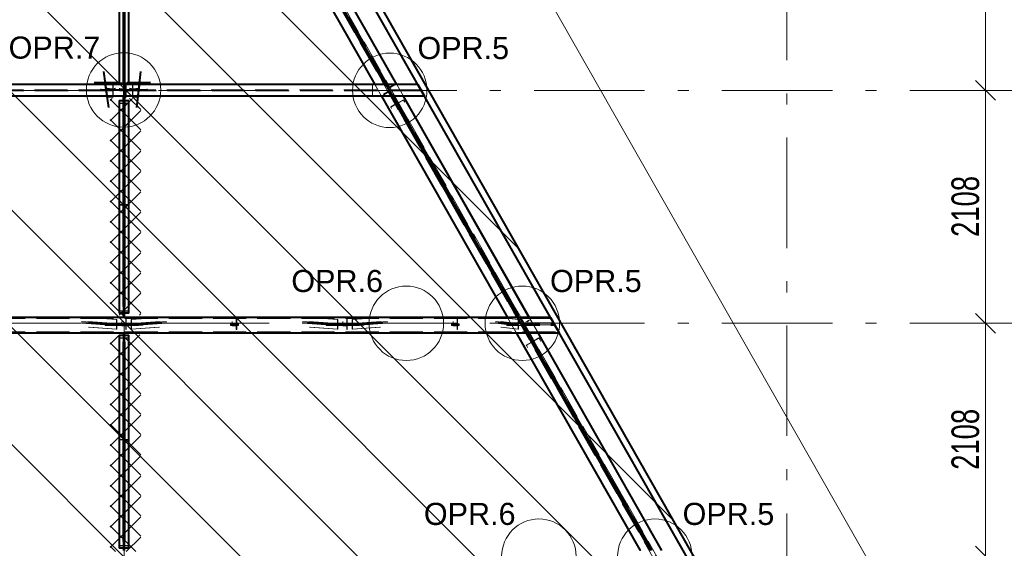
# Model space of a CAD drawing. Header units: metres. Extents: x 235 to 340, y 94 to 153.
# Tile 41 of 48: x 312.32 to 321.23, y 130.88 to 135.66. Entities that reach past the tile are written whole.
import ezdxf

# ---------------------------------------------------------------- set-up
doc = ezdxf.new("R2010")
doc.units = ezdxf.units.M
for name, pattern in [('__RA_15', [1.7, 1, -0.3, 0.1, -0.3]), ('__RA_2', [0.4, 0.3, -0.1]), ('__RA_4', [0.6, 0.3, -0.1, 0, -0.1, 0, -0.1])]:
    doc.linetypes.add(name, pattern=pattern)
for name, color, linetype, lineweight in [('OSY', 204, '__RA_15', 13), ('POPIS', 7, 'Continuous', 13), ('Standard', 7, 'Continuous', 40), ('VYZTUZ', 11, 'Continuous', 50)]:
    doc.layers.add(name, color=color, linetype=linetype, lineweight=lineweight)
doc.styles.add('ARIAL', font='ARIAL.TTF')

msp = doc.modelspace()

# ---------------------------------------------------------------- linework, layer by layer
at = {"layer": 'OSY', "color": 204, "linetype": '__RA_15', "lineweight": 13}
for p, q in [((313.2656, 126.7921), (313.2656, 152.3201)), ((319.2656, 126.7921), (319.2656, 152.3201)), ((242.1779, 135.0197), (323.2759, 135.0197)), ((242.1779, 132.912), (323.2759, 132.912))]:
    msp.add_line(p, q, dxfattribs=at)
at = {"layer": 'Standard', "color": 1, "linetype": 'Continuous', "lineweight": 13}
for p, q in [((315.4762, 128.5862), (293.8845, 150.1778)), ((316.5368, 128.5862), (294.9452, 150.1778)), ((317.5975, 128.5862), (296.0058, 150.1778)), ((318.6581, 128.5862), (297.0665, 150.1778)), ((319.6467, 128.6583), (298.1272, 150.1778)), ((318.2444, 131.1212), (299.1878, 150.1778)), ((316.8422, 133.5841), (300.2485, 150.1778))]:
    msp.add_line(p, q, dxfattribs=at)
at = {"layer": 'Standard', "color": 1, "linetype": 'Continuous', "lineweight": 40}
for p, q in [((319.5985, 128.6216), (307.3524, 150.1308)), ((319.6676, 128.6216), (307.4045, 150.1604)), ((313.2216, 137.0664), (313.2216, 135.0808)), ((313.2616, 135.1408), (313.2616, 137.0102)), ((313.2696, 137.0102), (313.2696, 135.1408)), ((313.3096, 135.0808), (313.3096, 137.0664)), ((314.3946, 137.0784), (315.5366, 135.0727)), ((314.4866, 137.0784), (315.6285, 135.0727)), ((315.6423, 135.0727), (314.5004, 137.0784)), ((315.7343, 135.0727), (314.5923, 137.0784)), ((315.7347, 135.0727), (314.5928, 137.0784)), ((315.6135, 135.1059), (314.5718, 136.9356)), ((313.2616, 135.1408), (313.2696, 135.1408)), ((313.2616, 135.0727), (313.2616, 135.1408)), ((313.2696, 135.1408), (313.2696, 135.0727)), ((315.9257, 135.0727), (307.2716, 135.0727)), ((313.1646, 135.0889), (313.0952, 135.0925)), ((313.1677, 135.0893), (313.1066, 135.0925)), ((313.1677, 135.0893), (313.1646, 135.0889)), ((313.1646, 135.0889), (313.1646, 135.0727)), ((313.1677, 135.0727), (313.1677, 135.0893)), ((313.2616, 135.0808), (313.2216, 135.0808)), ((313.3096, 135.0808), (313.2696, 135.0808)), ((313.2796, 135.0808), (313.2796, 135.0727)), ((313.2856, 135.0727), (313.2856, 135.0808)), ((313.3943, 135.0925), (313.3416, 135.0891)), ((313.3453, 135.0886), (313.3416, 135.0891)), ((313.3416, 135.0891), (313.3416, 135.0727)), ((313.4042, 135.0925), (313.3453, 135.0886)), ((313.3453, 135.0727), (313.3453, 135.0886)), ((315.621, 135.1102), (315.6109, 135.1045)), ((315.6109, 135.1045), (315.629, 135.0727)), ((315.6109, 135.1045), (315.629, 135.0727)), ((315.9257, 135.0727), (315.986, 134.9667)), ((315.986, 134.9667), (307.2716, 134.9667)), ((313.113, 134.964), (313.1646, 134.9613)), ((313.1646, 134.9667), (313.1646, 134.9613)), ((313.1646, 134.9613), (313.1677, 134.9618)), ((313.1677, 134.9618), (313.1677, 134.9667)), ((313.2616, 134.8685), (313.2616, 134.9667)), ((313.2696, 134.9667), (313.2696, 134.8685)), ((313.2796, 134.9667), (313.2796, 134.9614)), ((313.2796, 134.9614), (313.2856, 134.9614)), ((313.2856, 134.9614), (313.2856, 134.9667)), ((313.3416, 134.9667), (313.3416, 134.9615)), ((313.3416, 134.9615), (313.3453, 134.9611)), ((313.3453, 134.9611), (313.3453, 134.9667)), ((313.3453, 134.9611), (313.3899, 134.964)), ((315.5969, 134.9667), (316.7367, 132.9648)), ((315.6889, 134.9667), (316.8286, 132.9648)), ((315.6893, 134.9667), (315.7841, 134.8003)), ((315.6894, 134.9667), (315.7841, 134.8003)), ((316.8424, 132.9648), (315.7027, 134.9667)), ((316.9343, 132.9648), (315.7946, 134.9667)), ((316.9348, 132.9648), (315.7951, 134.9667)), ((313.2216, 134.9285), (313.2216, 133.003)), ((313.2216, 134.9285), (313.2616, 134.9285)), ((313.2616, 133.063), (313.2616, 134.8685)), ((313.2696, 134.8685), (313.2616, 134.8685)), ((313.2696, 134.9285), (313.3096, 134.9285)), ((313.2696, 134.8685), (313.2696, 133.063)), ((313.3096, 133.003), (313.3096, 134.9285)), ((315.7941, 134.806), (315.7841, 134.8003)), ((316.8259, 132.9765), (315.7867, 134.8018)), ((313.2616, 133.9957), (313.2696, 133.9957)), ((313.2616, 133.9358), (313.2696, 133.9358)), ((313.2616, 133.003), (313.2216, 133.003)), ((313.2576, 133.003), (313.2576, 133.0011)), ((313.2576, 133.0011), (313.2616, 133.0011)), ((313.2616, 133.063), (313.2696, 133.063)), ((313.2616, 133.063), (313.2616, 132.9648)), ((313.2696, 132.9648), (313.2696, 133.063)), ((313.3096, 133.003), (313.2696, 133.003)), ((313.2696, 133.0011), (313.2736, 133.0011)), ((313.2736, 133.0011), (313.2736, 133.003)), ((317.1257, 132.9648), (307.2716, 132.9648)), ((316.8333, 132.9808), (316.8233, 132.9751)), ((316.8233, 132.9751), (316.8291, 132.9648)), ((316.8233, 132.9751), (316.8291, 132.9648)), ((317.1257, 132.9648), (317.2054, 132.8248)), ((307.2716, 132.8248), (317.2054, 132.8248)), ((313.2616, 132.8248), (313.2616, 132.7438)), ((313.2696, 132.7438), (313.2696, 132.8248)), ((316.8164, 132.8248), (317.9367, 130.8571)), ((316.9083, 132.8248), (318.0286, 130.8571)), ((316.9088, 132.8248), (317.0212, 132.6274)), ((316.9088, 132.8248), (317.0212, 132.6274)), ((318.0424, 130.8571), (316.9221, 132.8248)), ((318.1343, 130.8571), (317.0141, 132.8248)), ((318.1348, 130.8571), (317.0145, 132.8248)), ((313.2216, 132.8038), (313.2216, 130.8782)), ((313.2216, 132.8038), (313.2616, 132.8038)), ((313.2616, 130.9382), (313.2616, 132.7438)), ((313.2616, 132.7438), (313.2696, 132.7438)), ((313.2696, 132.8038), (313.3096, 132.8038)), ((313.2696, 132.7438), (313.2696, 130.9382)), ((313.3096, 130.8782), (313.3096, 132.8038)), ((317.0312, 132.6332), (317.0212, 132.6274)), ((318.0259, 130.8688), (317.0238, 132.6289)), ((313.2616, 131.871), (313.2696, 131.871)), ((313.2616, 131.811), (313.2696, 131.811)), ((313.2616, 130.9382), (313.2696, 130.9382)), ((313.2616, 130.9382), (313.2616, 130.8571)), ((313.2696, 130.8571), (313.2696, 130.9382)), ((313.2616, 130.8782), (313.2216, 130.8782)), ((313.2576, 130.8782), (313.2576, 130.8763)), ((313.2576, 130.8763), (313.2616, 130.8763)), ((313.3096, 130.8782), (313.2696, 130.8782)), ((313.2696, 130.8763), (313.2736, 130.8763)), ((313.2736, 130.8763), (313.2736, 130.8782))]:
    msp.add_line(p, q, dxfattribs=at)
at = {"layer": 'Standard', "color": 7, "linetype": 'Continuous', "lineweight": 13}
for p, q in [((319.6676, 128.6216), (307.3946, 150.1778)), ((313.1386, 134.7439), (313.341, 134.9464)), ((313.1386, 134.9278), (313.1572, 134.9464)), ((313.1386, 134.9401), (313.4164, 134.6623)), ((313.3162, 134.9464), (313.4164, 134.8462)), ((313.1386, 134.5601), (313.4164, 134.8378)), ((313.1386, 134.7562), (313.4164, 134.4785)), ((313.1386, 134.3762), (313.4164, 134.654)), ((313.1386, 134.5724), (313.4164, 134.2946)), ((313.1386, 134.1924), (313.4164, 134.4701)), ((313.1386, 134.3885), (313.4164, 134.1108)), ((313.1386, 134.0085), (313.4164, 134.2863)), ((313.1386, 134.2047), (313.4164, 133.9269)), ((313.1386, 133.8247), (313.4164, 134.1024)), ((313.1386, 134.0208), (313.4164, 133.7431)), ((313.1386, 133.6409), (313.4164, 133.9186)), ((313.1386, 133.837), (313.4164, 133.5592)), ((313.1386, 133.457), (313.4164, 133.7347)), ((313.1386, 133.6531), (313.4164, 133.3754)), ((313.1386, 133.2732), (313.4164, 133.5509)), ((313.1386, 133.4693), (313.4164, 133.1915)), ((313.1386, 133.0893), (313.4164, 133.367)), ((313.1386, 133.2854), (313.4164, 133.0077)), ((313.2201, 132.987), (313.4164, 133.1832)), ((313.1386, 133.1016), (313.2532, 132.987)), ((313.404, 132.987), (313.4164, 132.9993)), ((313.1386, 132.5378), (313.4072, 132.8064)), ((313.1386, 132.7216), (313.2234, 132.8064)), ((313.1386, 132.7339), (313.4164, 132.4561)), ((313.25, 132.8064), (313.4164, 132.64)), ((313.1386, 132.3539), (313.4164, 132.6317)), ((313.1386, 132.55), (313.4164, 132.2723)), ((313.1386, 132.1701), (313.4164, 132.4478)), ((313.1386, 132.3662), (313.4164, 132.0885)), ((313.1386, 131.9862), (313.4164, 132.264)), ((313.1386, 132.1823), (313.4164, 131.9046)), ((313.1386, 131.8024), (313.4164, 132.0801)), ((313.1386, 131.9985), (313.4164, 131.7208)), ((313.1386, 131.6185), (313.4164, 131.8963)), ((313.1386, 131.8147), (313.4164, 131.5369)), ((313.1386, 131.4347), (313.4164, 131.7124)), ((313.1386, 131.6308), (313.4164, 131.3531)), ((313.1386, 131.2508), (313.4164, 131.5286)), ((313.1386, 131.447), (313.4164, 131.1692)), ((313.1386, 131.067), (313.4164, 131.3447)), ((313.1386, 131.2631), (313.4164, 130.9854)), ((313.1386, 130.8831), (313.4164, 131.1609)), ((313.1386, 131.0793), (313.3709, 130.847)), ((313.2863, 130.847), (313.4164, 130.977)), ((313.1386, 130.8954), (313.1871, 130.847))]:
    msp.add_line(p, q, dxfattribs=at)
at = {"layer": 'Standard', "color": 136, "linetype": '__RA_2', "lineweight": 18}
for p, q in [((319.6607, 128.6216), (307.3993, 150.1575)), ((319.31, 128.5871), (313.4985, 138.7945)), ((313.5011, 138.796), (319.31, 128.5931)), ((313.5202, 138.8068), (319.3354, 128.593)), ((313.5263, 138.8103), (319.3469, 128.587)), ((319.3469, 128.593), (313.5289, 138.8118)), ((313.4378, 138.7599), (319.0107, 128.9716)), ((313.2576, 135.0808), (313.2576, 137.0664)), ((313.2736, 137.0664), (313.2736, 135.0808)), ((313.1677, 135.0355), (313.1142, 135.0383)), ((313.1646, 135.0727), (313.1646, 135.0291)), ((313.1677, 135.0355), (313.1677, 135.0727)), ((313.1879, 135.0383), (313.1677, 135.0355)), ((313.2256, 135.0383), (313.2256, 135.0351)), ((313.2616, 135.0727), (313.2616, 135.024)), ((313.2696, 135.024), (313.2696, 135.0727)), ((313.2796, 135.0925), (313.2796, 135.0889)), ((313.2796, 135.0889), (313.2796, 135.0808)), ((313.2856, 135.0889), (313.2796, 135.0889)), ((313.2796, 135.0727), (313.2796, 135.0351)), ((313.2856, 135.0925), (313.2856, 135.0889)), ((313.2856, 135.0808), (313.2856, 135.0889)), ((313.2856, 135.0291), (313.2856, 135.0727)), ((313.3416, 135.0353), (313.3141, 135.0383)), ((313.3416, 135.0727), (313.3416, 135.0353)), ((313.3883, 135.0383), (313.3416, 135.0353)), ((313.3453, 135.0289), (313.3453, 135.0727)), ((315.5156, 135.024), (315.5156, 135.0727)), ((315.5366, 135.0727), (315.5969, 134.9667)), ((315.7866, 134.8018), (315.6135, 135.1059)), ((315.7867, 134.8018), (315.6135, 135.1059)), ((315.6213, 135.1104), (315.621, 135.1102)), ((315.6213, 135.1104), (315.6247, 135.1123)), ((315.7945, 134.8062), (315.6213, 135.1104)), ((315.7945, 134.8062), (315.6213, 135.1104)), ((315.6239, 135.1119), (315.7971, 134.8077)), ((315.6285, 135.0727), (315.6889, 134.9667)), ((315.629, 135.0727), (315.6893, 134.9667)), ((315.629, 135.0727), (315.6894, 134.9667)), ((315.643, 135.0954), (315.6361, 135.0914)), ((315.6361, 135.0914), (315.6361, 135.0922)), ((315.6361, 135.0922), (315.6361, 135.0914)), ((315.6361, 135.0914), (315.6658, 135.0395)), ((315.6361, 135.0914), (315.6658, 135.0395)), ((315.7027, 134.9667), (315.6423, 135.0727)), ((315.643, 135.0954), (315.643, 135.0962)), ((315.6688, 135.0504), (315.643, 135.0954)), ((315.6658, 135.0395), (315.7179, 135.0692)), ((315.6658, 135.0395), (315.6658, 135.04)), ((315.6658, 135.0395), (315.6658, 135.04)), ((315.714, 135.0761), (315.6688, 135.0504)), ((315.6688, 135.0504), (315.6688, 135.0509)), ((315.714, 135.0761), (315.714, 135.0768)), ((315.7179, 135.0692), (315.714, 135.0761)), ((315.7179, 135.0698), (315.7179, 135.0692)), ((315.7946, 134.9667), (315.7343, 135.0727)), ((315.7951, 134.9667), (315.7347, 135.0727)), ((315.9263, 135.0727), (315.9257, 135.0727)), ((315.9863, 134.9667), (315.926, 135.0727)), ((315.954, 135.024), (315.9263, 135.0727)), ((315.954, 135.024), (307.2716, 135.024)), ((315.9589, 135.0154), (307.2716, 135.0154)), ((313.0556, 135.0271), (313.0556, 135.0323)), ((313.0556, 135.0271), (313.0556, 135.0191)), ((313.4756, 135.0271), (313.0556, 135.0271)), ((313.0556, 135.0271), (313.4756, 135.0271)), ((313.4756, 135.0214), (313.0556, 135.0214)), ((313.0556, 135.0191), (313.4756, 135.0191)), ((313.1646, 135.0291), (313.1035, 135.0323)), ((313.1047, 135.0243), (313.1646, 135.0211)), ((313.117, 135.0182), (313.1677, 135.0156)), ((313.1245, 134.964), (313.1677, 134.9618)), ((313.1646, 135.0291), (313.1875, 135.0323)), ((313.1871, 135.0243), (313.1646, 135.0211)), ((313.1646, 135.0211), (313.1646, 134.9667)), ((313.1677, 135.0156), (313.1868, 135.0182)), ((313.1677, 134.9667), (313.1677, 135.0156)), ((313.2796, 135.0351), (313.2256, 135.0351)), ((313.2256, 135.0351), (313.2256, 135.0291)), ((313.2256, 135.0291), (313.2856, 135.0291)), ((313.2256, 135.0243), (313.2256, 135.0211)), ((313.2856, 135.0211), (313.2256, 135.0211)), ((313.2256, 135.0211), (313.2256, 135.0152)), ((313.2256, 135.0152), (313.2796, 135.0152)), ((313.2616, 135.024), (313.2696, 135.024)), ((313.2696, 135.0154), (313.2616, 135.0154)), ((313.2616, 135.0154), (313.2616, 134.9667)), ((313.2696, 134.9667), (313.2696, 135.0154)), ((313.2796, 135.0152), (313.2796, 135.0182)), ((313.2796, 135.0152), (313.2796, 134.9667)), ((313.2856, 135.0211), (313.2856, 135.0243)), ((313.2856, 134.9667), (313.2856, 135.0211)), ((313.3145, 135.0323), (313.3453, 135.0289)), ((313.3453, 135.0209), (313.3151, 135.0243)), ((313.3155, 135.0182), (313.3416, 135.0153)), ((313.3416, 135.0153), (313.3861, 135.0182)), ((313.3416, 135.0153), (313.3416, 134.9667)), ((313.3416, 134.9615), (313.38, 134.964)), ((313.3975, 135.0323), (313.3453, 135.0289)), ((313.3453, 135.0209), (313.3966, 135.0243)), ((313.3453, 134.9667), (313.3453, 135.0209)), ((313.4756, 135.0323), (313.4756, 135.0271)), ((313.4756, 135.0271), (313.4756, 135.0191)), ((315.5156, 135.0154), (315.5156, 135.024)), ((315.5156, 134.9667), (315.5156, 135.0154)), ((315.6653, 135.0163), (315.6133, 134.9866)), ((315.6133, 134.9867), (315.6133, 134.9866)), ((315.6133, 134.9866), (315.6172, 134.9797)), ((315.6172, 134.9797), (315.6624, 135.0054)), ((315.6172, 134.9797), (315.6172, 134.9797)), ((315.6624, 135.0054), (315.6624, 135.0056)), ((315.6624, 135.0054), (315.6795, 134.9755)), ((315.6653, 135.0163), (315.6653, 135.0166)), ((315.6887, 134.9755), (315.6653, 135.0163)), ((315.6887, 134.9755), (315.6653, 135.0163)), ((315.6653, 135.0163), (315.6653, 135.0163)), ((315.7622, 135.024), (315.7671, 135.0154)), ((315.9631, 135.024), (315.954, 135.024)), ((315.9589, 135.0154), (315.968, 135.0154)), ((315.9866, 134.9667), (315.9589, 135.0154)), ((315.968, 135.0154), (315.9631, 135.024)), ((315.986, 134.9667), (315.9866, 134.9667)), ((313.2576, 134.904), (313.2216, 134.904)), ((313.2216, 134.9017), (313.2616, 134.9017)), ((313.2576, 133.003), (313.2576, 134.9285)), ((313.2616, 134.9253), (313.2576, 134.9253)), ((313.2736, 134.9253), (313.2696, 134.9253)), ((313.2696, 134.9017), (313.3096, 134.9017)), ((313.2736, 134.9285), (313.2736, 133.003)), ((313.3096, 134.904), (313.2736, 134.904)), ((315.7265, 134.8966), (315.6796, 134.8699)), ((315.6796, 134.8699), (315.681, 134.8671)), ((315.6821, 134.8658), (315.6796, 134.8699)), ((315.681, 134.8671), (315.733, 134.8967)), ((315.681, 134.8671), (315.6877, 134.8559)), ((315.725, 134.8996), (315.7265, 134.8966)), ((315.7309, 134.8893), (315.7265, 134.8966)), ((315.733, 134.8967), (315.7302, 134.9027)), ((315.7419, 134.882), (315.733, 134.8967)), ((315.7405, 134.9089), (315.7435, 134.9027)), ((315.7435, 134.9027), (315.7956, 134.9323)), ((315.7435, 134.9027), (315.7528, 134.8873)), ((315.7473, 134.9085), (315.7456, 134.912)), ((315.7942, 134.9352), (315.7473, 134.9085)), ((315.7473, 134.9085), (315.7526, 134.8998)), ((315.7956, 134.9323), (315.7942, 134.9352)), ((315.7942, 134.9352), (315.8014, 134.9233)), ((315.807, 134.9134), (315.7956, 134.9323)), ((315.7945, 134.8062), (315.7941, 134.806)), ((315.7978, 134.8081), (315.7945, 134.8062)), ((313.2616, 133.9858), (313.2216, 133.9858)), ((313.2216, 133.9818), (313.2576, 133.9818)), ((313.3096, 133.9858), (313.2696, 133.9858)), ((313.2736, 133.9818), (313.3096, 133.9818)), ((313.2576, 133.9458), (313.2616, 133.9458)), ((313.2696, 133.9458), (313.2736, 133.9458)), ((313.2616, 133.0245), (313.2216, 133.0245)), ((313.2216, 133.0221), (313.2576, 133.0221)), ((313.3096, 133.0245), (313.2696, 133.0245)), ((313.2736, 133.0221), (313.3096, 133.0221)), ((307.2716, 132.9558), (317.1311, 132.9558)), ((312.881, 132.9286), (313.176, 132.9084)), ((313.176, 132.9045), (312.8814, 132.9246)), ((312.8822, 132.9166), (313.176, 132.8965)), ((313.176, 132.8925), (312.8827, 132.9125)), ((312.9347, 132.9647), (313.1985, 132.9467)), ((312.9386, 132.9286), (313.1985, 132.9108)), ((313.1985, 132.8949), (312.9403, 132.9125)), ((312.9411, 132.9647), (313.201, 132.947)), ((312.9454, 132.9246), (313.201, 132.9071)), ((313.201, 132.8992), (312.9463, 132.9166)), ((313.0956, 132.8992), (313.0956, 132.9125)), ((313.4356, 132.9125), (313.0956, 132.9125)), ((313.0956, 132.9045), (313.4356, 132.9045)), ((313.0956, 132.8993), (313.4356, 132.8993)), ((313.4356, 132.8992), (313.0956, 132.8992)), ((313.0956, 132.8992), (313.0956, 132.8913)), ((313.1985, 132.9108), (313.176, 132.9084)), ((313.176, 132.9084), (313.176, 132.9045)), ((313.176, 132.9045), (313.201, 132.9071)), ((313.201, 132.8992), (313.176, 132.8965)), ((313.201, 132.947), (313.1985, 132.9467)), ((313.1985, 132.9467), (313.1985, 132.9108)), ((313.201, 132.9071), (313.201, 132.947)), ((313.201, 132.8593), (313.201, 132.8992)), ((313.2456, 132.9286), (313.2456, 132.9063)), ((313.2816, 132.9063), (313.2456, 132.9063)), ((313.2456, 132.9063), (313.2456, 132.9023)), ((313.2456, 132.9023), (313.2456, 132.8943)), ((313.2456, 132.9023), (313.2856, 132.9023)), ((313.2816, 132.9647), (313.2816, 132.9421)), ((313.2816, 132.9421), (313.2816, 132.9063)), ((313.2856, 132.9421), (313.2816, 132.9421)), ((313.2816, 132.8903), (313.2816, 132.9063)), ((313.2856, 132.9647), (313.2856, 132.9421)), ((313.2856, 132.9023), (313.2856, 132.9421)), ((313.2856, 132.8943), (313.2856, 132.9023)), ((313.3302, 132.947), (313.5901, 132.9647)), ((313.3302, 132.947), (313.3302, 132.9071)), ((313.3327, 132.9467), (313.3302, 132.947)), ((313.3302, 132.9071), (313.5858, 132.9246)), ((313.5849, 132.9166), (313.3302, 132.8992)), ((313.3302, 132.9071), (313.3552, 132.9045)), ((313.3302, 132.8992), (313.3302, 132.8593)), ((313.3552, 132.8965), (313.3302, 132.8992)), ((313.3327, 132.9467), (313.5965, 132.9647)), ((313.3327, 132.9108), (313.3327, 132.9467)), ((313.3327, 132.9108), (313.5926, 132.9286)), ((313.5909, 132.9125), (313.3327, 132.8949)), ((313.3552, 132.9084), (313.3327, 132.9108)), ((313.3552, 132.9084), (313.6502, 132.9286)), ((313.6498, 132.9246), (313.3552, 132.9045)), ((313.3552, 132.8965), (313.6489, 132.9166)), ((313.6485, 132.9125), (313.3552, 132.8925)), ((313.3552, 132.9045), (313.3552, 132.9084)), ((313.4356, 132.9125), (313.4356, 132.8992)), ((313.4356, 132.8992), (313.4356, 132.8913)), ((314.3006, 132.9067), (314.2306, 132.9067)), ((314.2306, 132.8994), (314.2306, 132.9067)), ((314.3006, 132.8994), (314.2306, 132.8994)), ((314.2306, 132.8914), (314.2306, 132.8994)), ((314.2306, 132.8987), (314.3006, 132.8987)), ((314.2456, 132.9286), (314.2456, 132.9063)), ((314.2816, 132.9063), (314.2456, 132.9063)), ((314.2456, 132.9063), (314.2456, 132.9023)), ((314.2456, 132.9023), (314.2456, 132.8943)), ((314.2456, 132.9023), (314.2856, 132.9023)), ((314.2816, 132.9647), (314.2816, 132.9421)), ((314.2816, 132.9421), (314.2816, 132.9063)), ((314.2856, 132.9421), (314.2816, 132.9421)), ((314.2816, 132.8903), (314.2816, 132.9063)), ((314.2856, 132.9647), (314.2856, 132.9421)), ((314.2856, 132.9023), (314.2856, 132.9421)), ((314.2856, 132.8943), (314.2856, 132.9023)), ((314.3006, 132.9067), (314.3006, 132.8994)), ((314.3006, 132.8914), (314.3006, 132.8994)), ((314.881, 132.9286), (315.176, 132.9084)), ((315.176, 132.9045), (314.8814, 132.9246)), ((314.8822, 132.9166), (315.176, 132.8965)), ((315.176, 132.8925), (314.8827, 132.9125)), ((314.9347, 132.9647), (315.1985, 132.9467)), ((314.9386, 132.9286), (315.1985, 132.9108)), ((315.1985, 132.8949), (314.9403, 132.9125)), ((314.9411, 132.9647), (315.201, 132.947)), ((314.9454, 132.9246), (315.201, 132.9071)), ((315.201, 132.8992), (314.9463, 132.9166)), ((315.0956, 132.8992), (315.0956, 132.9125)), ((315.4356, 132.9125), (315.0956, 132.9125)), ((315.0956, 132.9045), (315.4356, 132.9045)), ((315.0956, 132.8993), (315.4356, 132.8993)), ((315.4356, 132.8992), (315.0956, 132.8992)), ((315.0956, 132.8992), (315.0956, 132.8913)), ((315.1985, 132.9108), (315.176, 132.9084)), ((315.176, 132.9084), (315.176, 132.9045)), ((315.176, 132.9045), (315.201, 132.9071)), ((315.201, 132.8992), (315.176, 132.8965)), ((315.201, 132.947), (315.1985, 132.9467)), ((315.1985, 132.9467), (315.1985, 132.9108)), ((315.201, 132.9071), (315.201, 132.947)), ((315.201, 132.8593), (315.201, 132.8992)), ((315.2456, 132.9286), (315.2456, 132.9063)), ((315.2816, 132.9063), (315.2456, 132.9063)), ((315.2456, 132.9063), (315.2456, 132.9023)), ((315.2456, 132.9023), (315.2456, 132.8943)), ((315.2456, 132.9023), (315.2856, 132.9023)), ((315.2816, 132.9647), (315.2816, 132.9421)), ((315.2816, 132.9421), (315.2816, 132.9063)), ((315.2856, 132.9421), (315.2816, 132.9421)), ((315.2816, 132.8903), (315.2816, 132.9063)), ((315.2856, 132.9647), (315.2856, 132.9421)), ((315.2856, 132.9023), (315.2856, 132.9421)), ((315.2856, 132.8943), (315.2856, 132.9023)), ((315.3302, 132.947), (315.5901, 132.9647)), ((315.3302, 132.947), (315.3302, 132.9071)), ((315.3327, 132.9467), (315.3302, 132.947)), ((315.3302, 132.9071), (315.5858, 132.9246)), ((315.5849, 132.9166), (315.3302, 132.8992)), ((315.3302, 132.9071), (315.3552, 132.9045)), ((315.3302, 132.8992), (315.3302, 132.8593)), ((315.3552, 132.8965), (315.3302, 132.8992)), ((315.3327, 132.9467), (315.5965, 132.9647)), ((315.3327, 132.9108), (315.3327, 132.9467)), ((315.3327, 132.9108), (315.5926, 132.9286)), ((315.5909, 132.9125), (315.3327, 132.8949)), ((315.3552, 132.9084), (315.3327, 132.9108)), ((315.3552, 132.9084), (315.6502, 132.9286)), ((315.6498, 132.9246), (315.3552, 132.9045)), ((315.3552, 132.8965), (315.6489, 132.9166)), ((315.6485, 132.9125), (315.3552, 132.8925)), ((315.3552, 132.9045), (315.3552, 132.9084)), ((315.4356, 132.9125), (315.4356, 132.8992)), ((315.4356, 132.8992), (315.4356, 132.8913)), ((316.3006, 132.9067), (316.2306, 132.9067)), ((316.2306, 132.8994), (316.2306, 132.9067)), ((316.3006, 132.8994), (316.2306, 132.8994)), ((316.2306, 132.8914), (316.2306, 132.8994)), ((316.2306, 132.8987), (316.3006, 132.8987)), ((316.2456, 132.9286), (316.2456, 132.9063)), ((316.2816, 132.9063), (316.2456, 132.9063)), ((316.2456, 132.9063), (316.2456, 132.9023)), ((316.2456, 132.9023), (316.2456, 132.8943)), ((316.2456, 132.9023), (316.2856, 132.9023)), ((316.2816, 132.9647), (316.2816, 132.9421)), ((316.2816, 132.9421), (316.2816, 132.9063)), ((316.2856, 132.9421), (316.2816, 132.9421)), ((316.2816, 132.8903), (316.2816, 132.9063)), ((316.2856, 132.9647), (316.2856, 132.9421)), ((316.2856, 132.9023), (316.2856, 132.9421)), ((316.2856, 132.8943), (316.2856, 132.9023)), ((316.3006, 132.9067), (316.3006, 132.8994)), ((316.3006, 132.8914), (316.3006, 132.8994)), ((316.629, 132.9286), (316.8046, 132.9086)), ((316.8046, 132.9046), (316.6293, 132.9246)), ((316.6298, 132.9166), (316.8046, 132.8967)), ((316.8046, 132.8927), (316.63, 132.9125)), ((316.6717, 132.9647), (316.8334, 132.9463)), ((316.674, 132.9286), (316.8334, 132.9105)), ((316.8334, 132.8945), (316.675, 132.9125)), ((316.6767, 132.9647), (316.8366, 132.9465)), ((316.6793, 132.9246), (316.8366, 132.9067)), ((316.8366, 132.8987), (316.6798, 132.9166)), ((316.7306, 132.8993), (316.7306, 132.9159)), ((316.8833, 132.9159), (316.7306, 132.9159)), ((316.7306, 132.908), (317.1606, 132.908)), ((317.1606, 132.8993), (316.7306, 132.8993)), ((316.7306, 132.8993), (316.7306, 132.8913)), ((316.7367, 132.9648), (316.8164, 132.8248)), ((316.8334, 132.9105), (316.8046, 132.9086)), ((316.8046, 132.9086), (316.8046, 132.9046)), ((316.8046, 132.9046), (316.8366, 132.9067)), ((316.8366, 132.8987), (316.8046, 132.8967)), ((316.8046, 132.8967), (316.8046, 132.8927)), ((317.0238, 132.6289), (316.8258, 132.9765)), ((317.0238, 132.6289), (316.8259, 132.9765)), ((316.8286, 132.9648), (316.9083, 132.8248)), ((316.8291, 132.9648), (316.9088, 132.8248)), ((316.8291, 132.9648), (316.9088, 132.8248)), ((316.8337, 132.981), (316.8333, 132.9808)), ((316.8366, 132.9465), (316.8334, 132.9463)), ((316.8334, 132.9463), (316.8334, 132.9105)), ((316.8337, 132.981), (316.837, 132.9829)), ((317.0316, 132.6334), (316.8337, 132.981)), ((317.0316, 132.6334), (316.8337, 132.981)), ((316.8405, 132.9522), (316.8353, 132.9493)), ((316.8353, 132.9495), (316.8353, 132.9493)), ((316.8353, 132.9493), (316.849, 132.9254)), ((316.8363, 132.9825), (317.0342, 132.6348)), ((316.8366, 132.9067), (316.8366, 132.9465)), ((316.8366, 132.8589), (316.8366, 132.8987)), ((316.8405, 132.9524), (316.8405, 132.9522)), ((316.8559, 132.9254), (316.8405, 132.9522)), ((316.9221, 132.8248), (316.8424, 132.9648)), ((316.8562, 132.9611), (316.8509, 132.9582)), ((316.8509, 132.9582), (316.8509, 132.9582)), ((316.8509, 132.9582), (316.8697, 132.9254)), ((316.851, 132.9584), (316.851, 132.9582)), ((316.851, 132.9582), (316.8697, 132.9254)), ((316.8562, 132.9611), (316.8562, 132.9614)), ((316.8766, 132.9254), (316.8562, 132.9611)), ((316.8734, 132.9103), (316.8833, 132.9159)), ((316.8748, 132.908), (316.8734, 132.9103)), ((316.8748, 132.9079), (316.8748, 132.908)), ((316.9669, 132.9076), (316.8748, 132.9079)), ((316.8833, 132.9159), (316.9623, 132.9157)), ((316.9298, 132.9411), (316.9023, 132.9254)), ((316.9144, 132.9254), (316.9328, 132.9359)), ((316.9298, 132.9411), (316.9298, 132.9412)), ((316.9328, 132.9359), (316.9298, 132.9411)), ((316.9328, 132.936), (316.9328, 132.9359)), ((317.0141, 132.8248), (316.9343, 132.9648)), ((317.0145, 132.8248), (316.9348, 132.9648)), ((316.9623, 132.9159), (316.9669, 132.908)), ((316.9623, 132.9157), (316.9623, 132.9159)), ((317.1606, 132.9159), (316.9623, 132.9159)), ((316.9669, 132.908), (316.9669, 132.9076)), ((317.1289, 132.9648), (317.1257, 132.9648)), ((317.1312, 132.9558), (317.126, 132.9648)), ((317.134, 132.9558), (317.1289, 132.9648)), ((317.1311, 132.9558), (317.134, 132.9558)), ((317.2006, 132.8338), (317.1311, 132.9558)), ((317.1606, 132.9159), (317.1606, 132.8993)), ((317.1606, 132.8993), (317.1606, 132.8913)), ((307.2716, 132.8338), (317.2006, 132.8338)), ((313.1985, 132.859), (312.9442, 132.8764)), ((313.201, 132.8593), (312.9506, 132.8764)), ((313.4356, 132.895), (313.0956, 132.895)), ((313.0956, 132.8913), (313.4356, 132.8913)), ((313.176, 132.8965), (313.176, 132.8925)), ((313.176, 132.8925), (313.1985, 132.8949)), ((313.1985, 132.8949), (313.1985, 132.859)), ((313.1985, 132.859), (313.201, 132.8593)), ((313.2856, 132.8943), (313.2456, 132.8943)), ((313.2456, 132.8943), (313.2456, 132.8903)), ((313.2456, 132.8903), (313.2816, 132.8903)), ((313.2816, 132.8903), (313.2816, 132.8545)), ((313.2816, 132.8545), (313.2856, 132.8545)), ((313.2856, 132.8545), (313.2856, 132.8943)), ((313.5806, 132.8764), (313.3302, 132.8593)), ((313.3302, 132.8593), (313.3327, 132.859)), ((313.3327, 132.859), (313.3327, 132.8949)), ((313.3327, 132.8949), (313.3552, 132.8925)), ((313.587, 132.8764), (313.3327, 132.859)), ((313.3552, 132.8925), (313.3552, 132.8965)), ((314.2306, 132.8914), (314.3006, 132.8914)), ((314.2856, 132.8943), (314.2456, 132.8943)), ((314.2456, 132.8943), (314.2456, 132.8903)), ((314.2456, 132.8903), (314.2816, 132.8903)), ((314.2816, 132.8903), (314.2816, 132.8545)), ((314.2816, 132.8545), (314.2856, 132.8545)), ((314.2856, 132.8545), (314.2856, 132.8943)), ((315.1985, 132.859), (314.9442, 132.8764)), ((315.201, 132.8593), (314.9506, 132.8764)), ((315.4356, 132.895), (315.0956, 132.895)), ((315.0956, 132.8913), (315.4356, 132.8913)), ((315.176, 132.8965), (315.176, 132.8925)), ((315.176, 132.8925), (315.1985, 132.8949)), ((315.1985, 132.8949), (315.1985, 132.859)), ((315.1985, 132.859), (315.201, 132.8593)), ((315.2856, 132.8943), (315.2456, 132.8943)), ((315.2456, 132.8943), (315.2456, 132.8903)), ((315.2456, 132.8903), (315.2816, 132.8903)), ((315.2816, 132.8903), (315.2816, 132.8545)), ((315.2816, 132.8545), (315.2856, 132.8545)), ((315.2856, 132.8545), (315.2856, 132.8943)), ((315.5806, 132.8764), (315.3302, 132.8593)), ((315.3302, 132.8593), (315.3327, 132.859)), ((315.3327, 132.859), (315.3327, 132.8949)), ((315.3327, 132.8949), (315.3552, 132.8925)), ((315.587, 132.8764), (315.3327, 132.859)), ((315.3552, 132.8925), (315.3552, 132.8965)), ((316.2306, 132.8914), (316.3006, 132.8914)), ((316.2856, 132.8943), (316.2456, 132.8943)), ((316.2456, 132.8943), (316.2456, 132.8903)), ((316.2456, 132.8903), (316.2816, 132.8903)), ((316.2816, 132.8903), (316.2816, 132.8545)), ((316.2816, 132.8545), (316.2856, 132.8545)), ((316.2856, 132.8545), (316.2856, 132.8943)), ((316.8334, 132.8586), (316.6774, 132.8764)), ((316.8366, 132.8589), (316.6824, 132.8764)), ((316.7306, 132.8913), (317.1606, 132.8913)), ((316.8046, 132.8927), (316.8334, 132.8945)), ((316.8334, 132.8945), (316.8334, 132.8586)), ((316.8334, 132.8586), (316.8366, 132.8589)), ((317.2057, 132.8248), (317.2006, 132.8338)), ((317.2035, 132.8338), (317.2006, 132.8338)), ((317.2086, 132.8248), (317.2035, 132.8338)), ((317.2054, 132.8248), (317.2086, 132.8248)), ((313.2576, 132.7793), (313.2216, 132.7793)), ((313.2216, 132.7769), (313.2616, 132.7769)), ((313.2576, 130.8782), (313.2576, 132.8038)), ((313.2616, 132.8006), (313.2576, 132.8006)), ((313.2736, 132.8006), (313.2696, 132.8006)), ((313.2696, 132.7769), (313.3096, 132.7769)), ((313.2736, 132.8038), (313.2736, 130.8782)), ((313.3096, 132.7793), (313.2736, 132.7793)), ((316.9534, 132.7416), (316.9065, 132.7149)), ((316.9075, 132.7127), (316.9595, 132.7424)), ((316.9522, 132.7441), (316.9534, 132.7416)), ((316.9609, 132.7288), (316.9534, 132.7416)), ((316.9595, 132.7424), (316.9574, 132.7472)), ((316.9739, 132.7182), (316.9595, 132.7424)), ((316.9677, 132.7533), (316.97, 132.7483)), ((316.97, 132.7483), (317.0221, 132.778)), ((316.97, 132.7483), (316.9849, 132.7231)), ((316.9742, 132.7535), (316.9729, 132.7564)), ((317.0211, 132.7802), (316.9742, 132.7535)), ((316.9742, 132.7535), (316.983, 132.7387)), ((317.0221, 132.778), (317.0211, 132.7802)), ((317.0211, 132.7802), (317.0326, 132.7608)), ((317.04, 132.7477), (317.0221, 132.778)), ((316.9065, 132.7149), (316.9075, 132.7127)), ((316.9113, 132.7067), (316.9065, 132.7149)), ((316.9075, 132.7127), (316.9188, 132.6936)), ((317.0316, 132.6334), (317.0312, 132.6332)), ((317.0349, 132.6353), (317.0316, 132.6334)), ((313.2616, 131.861), (313.2216, 131.861)), ((313.2216, 131.857), (313.2576, 131.857)), ((313.3096, 131.861), (313.2696, 131.861)), ((313.2736, 131.857), (313.3096, 131.857)), ((313.2576, 131.821), (313.2616, 131.821)), ((313.2696, 131.821), (313.2736, 131.821)), ((313.2616, 130.8997), (313.2216, 130.8997)), ((313.2216, 130.8974), (313.2576, 130.8974)), ((313.3096, 130.8997), (313.2696, 130.8997)), ((313.2736, 130.8974), (313.3096, 130.8974))]:
    msp.add_line(p, q, dxfattribs=at)
at = {"layer": 'Standard', "color": 1, "linetype": '__RA_4', "lineweight": 40}
for p, q in [((313.1117, 134.9736), (313.0814, 135.1915)), ((313.4153, 135.1919), (313.3909, 134.9733)), ((312.9952, 135.0925), (313.2066, 135.0925)), ((313.1268, 134.865), (313.0989, 135.0657)), ((313.2943, 135.0925), (313.5042, 135.0925)), ((313.4013, 135.0661), (313.3788, 134.8647))]:
    msp.add_line(p, q, dxfattribs=at)
at = {"layer": 'Standard', "color": 7, "linetype": 'Continuous', "lineweight": 13}
for centre in [(313.2616, 135.024), (315.6707, 135.02), (315.8209, 132.912), (316.8709, 132.912), (317.0209, 130.8043), (318.0709, 130.8043)]:
    msp.add_circle(centre, 0.3369, dxfattribs=at)
at = {"layer": 'VYZTUZ', "color": 171, "linetype": 'Continuous', "lineweight": 18}
for p, q in [((308.5695, 150.8467), (320.8425, 129.2905)), ((321.0636, 135.0197), (321.0636, 137.1274)), ((321.1536, 134.9297), (320.9736, 135.1097)), ((321.0636, 135.0197), (320.9136, 135.0197)), ((321.0636, 135.0197), (321.2136, 135.0197)), ((321.0636, 132.912), (321.0636, 135.0197)), ((321.1536, 132.822), (320.9736, 133.002)), ((321.0636, 132.912), (320.9136, 132.912)), ((321.0636, 132.912), (321.2136, 132.912)), ((321.0636, 130.8043), (321.0636, 132.912)), ((321.1536, 130.7143), (320.9736, 130.8943))]:
    msp.add_line(p, q, dxfattribs=at)

# ---------------------------------------------------------------- texts
at = {"layer": 'POPIS', "color": 204, "linetype": 'Continuous', "lineweight": 13, "char_height": 0.2, "width": 0.09912, "attachment_point": 7, "style": 'ARIAL'}
for s, insert in [('\\W0.99;OPR.7', (312.2205, 135.304)), ('\\W0.99;OPR.5', (315.9216, 135.3)), ('\\W0.99;OPR.6', (314.7798, 133.192)), ('\\W0.99;OPR.5', (317.1218, 133.192)), ('\\W0.99;OPR.6', (315.9798, 131.0843)), ('\\W0.99;OPR.5', (318.3218, 131.0843))]:
    msp.add_mtext(s, dxfattribs=dict(at, insert=insert))
at = {"layer": 'VYZTUZ', "color": 171, "linetype": 'Continuous', "lineweight": 18, "char_height": 0.25, "width": 0.089286, "attachment_point": 7, "rotation": 90, "style": 'ARIAL'}
for insert in [(321.0094, 133.6938), (321.0094, 131.5861)]:
    msp.add_mtext('\\W0.71;2108', dxfattribs=dict(at, insert=insert))

doc.saveas('drawing.dxf')
